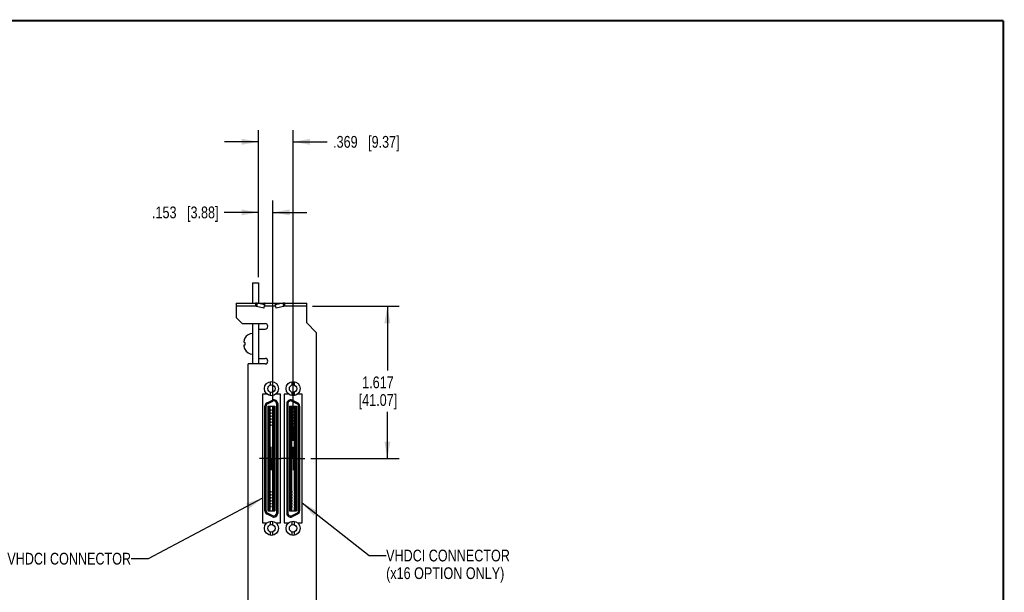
# Model space of a CAD drawing. Header units: inches. Extents: x 0.2 to 16.8, y 0.2 to 10.8.
# Tile 10 of 10: x 6.3 to 16.8, y 4.7 to 10.8. Entities that reach past the tile are written whole.
import ezdxf

# ---------------------------------------------------------------- set-up
doc = ezdxf.new("R2010")
doc.units = ezdxf.units.IN
doc.header["$LTSCALE"] = 0.935
doc.header["$MEASUREMENT"] = 0
doc.linetypes.add('CENTER', pattern=[0.6, 0.375, -0.075, 0.075, -0.075])
doc.layers.get('0').update_dxf_attribs({"linetype": 'CONTINUOUS'})
for name, color, linetype in [('02___PRT_ALL_AXES', 7, 'CONTINUOUS'), ('DETAIL', 7, 'CONTINUOUS'), ('DIMENSIONS', 7, 'CONTINUOUS')]:
    doc.layers.add(name, color=color, linetype=linetype)
doc.styles.get("Standard").update_dxf_attribs({"font": 'txt', "width": 0.8})
doc.dimstyles.new('DIMSTYLE_1', dxfattribs={"dimtxt": 0.125, "dimasz": 0.18, "dimexe": 0.18, "dimexo": 0.0625, "dimgap": 0.09, "dimtad": 0, "dimtih": 1, "dimtoh": 1, "dimdec": 3, "dimzin": 4, "dimdsep": 46, "dimtxsty": 'STANDARD', "dimblk": '_FILLED', "dimblk1": '_FILLED', "dimblk2": '_FILLED', "dimcen": 0.09, "dimadec": 0, "dimazin": 0, "dimtp": 0.001, "dimtm": 0.001, "dimtfac": 1, "dimtdec": 3, "dimtofl": 0, "dimtmove": 0, "dimatfit": 3, "dimldrblk": '_FILLED', "dimfxl": 1, "dimtolj": 1, "dimtzin": 4, "dimarcsym": 0})
doc.dimstyles.get("Standard").update_dxf_attribs({"dimtxt": 0.125, "dimasz": 0.18, "dimexe": 0.18, "dimexo": 0.0625, "dimgap": 0.09, "dimtad": 0, "dimtih": 1, "dimtoh": 1, "dimdec": 3, "dimzin": 4, "dimdsep": 46, "dimtxsty": 'STANDARD', "dimblk": '_FILLED', "dimblk1": '_FILLED', "dimblk2": '_FILLED', "dimcen": 0.09, "dimadec": 0, "dimazin": 0, "dimtol": 1, "dimtp": 0.01, "dimtm": 0.01, "dimtfac": 1, "dimtdec": 3, "dimtofl": 0, "dimtmove": 0, "dimatfit": 3, "dimldrblk": '_FILLED', "dimfxl": 1, "dimtolj": 1, "dimtzin": 4, "dimarcsym": 0})

# ---------------------------------------------------------------- blocks, each defined once
blk = doc.blocks.new('_FILLED')
at = {"color": 0, "linetype": 'BYBLOCK'}
blk.add_solid([(0, 0), (-1, 0.174), (-1, -0.174)], dxfattribs=at)
blk = doc.blocks.new('*D0')
at = {"layer": 'DIMENSIONS', "color": 2, "linetype": 'CONTINUOUS'}
for p, q in [((9.411, 7.723), (10.33, 7.723)), ((10.205, 7.723), (10.205, 7.039)), ((10.205, 6.106), (10.205, 6.602)), ((9.392, 6.106), (10.33, 6.106))]:
    blk.add_line(p, q, dxfattribs=at)
at = {"layer": 'DIMENSIONS', "color": 2, "linetype": 'CONTINUOUS', "xscale": 0.18, "yscale": 0.18, "zscale": 0.18}
for p, rotation in [((10.205, 7.723), 90), ((10.205, 6.106), 270)]:
    blk.add_blockref('_FILLED', p, dxfattribs=dict(at, rotation=rotation))
at = {"layer": 'DIMENSIONS', "color": 2, "linetype": 'CONTINUOUS', "insert": (10.105, 6.977), "char_height": 0.125, "width": 0.7, "attachment_point": 2, "line_spacing_factor": 0.9}
blk.add_mtext('1.617\\P[41.07]', dxfattribs=at)
blk = doc.blocks.new('*D1')
at = {"layer": 'DIMENSIONS', "color": 2, "linetype": 'CONTINUOUS'}
for p, q in [((8.836, 8.033), (8.836, 8.846)), ((8.988, 6.725), (8.988, 8.846)), ((8.836, 8.721), (8.473, 8.721)), ((8.988, 8.721), (9.348, 8.721))]:
    blk.add_line(p, q, dxfattribs=at)
at = {"layer": 'DIMENSIONS', "color": 2, "linetype": 'CONTINUOUS', "xscale": 0.18, "yscale": 0.18, "zscale": 0.18}
blk.add_blockref('_FILLED', (8.836, 8.721), dxfattribs=at)
at = {"layer": 'DIMENSIONS', "color": 2, "linetype": 'CONTINUOUS', "xscale": 0.18, "yscale": 0.18, "zscale": 0.18, "rotation": 180}
blk.add_blockref('_FILLED', (8.988, 8.721), dxfattribs=at)
at = {"layer": 'DIMENSIONS', "color": 2, "linetype": 'CONTINUOUS', "insert": (8.411, 8.783), "char_height": 0.125, "width": 1.125, "attachment_point": 3, "line_spacing_factor": 0.9}
blk.add_mtext('.153{\\Ftxt.shx;\\W1.000000;\\H0.125000; }[3.88]', dxfattribs=at)
blk = doc.blocks.new('*D2')
at = {"layer": 'DIMENSIONS', "color": 2, "linetype": 'CONTINUOUS'}
for p, q in [((8.836, 8.033), (8.836, 9.596)), ((9.204, 6.293), (9.204, 9.596)), ((8.836, 9.471), (8.476, 9.471)), ((9.204, 9.471), (9.567, 9.471))]:
    blk.add_line(p, q, dxfattribs=at)
at = {"layer": 'DIMENSIONS', "color": 2, "linetype": 'CONTINUOUS', "xscale": 0.18, "yscale": 0.18, "zscale": 0.18}
blk.add_blockref('_FILLED', (8.836, 9.471), dxfattribs=at)
at = {"layer": 'DIMENSIONS', "color": 2, "linetype": 'CONTINUOUS', "xscale": 0.18, "yscale": 0.18, "zscale": 0.18, "rotation": 180}
blk.add_blockref('_FILLED', (9.204, 9.471), dxfattribs=at)
at = {"layer": 'DIMENSIONS', "color": 2, "linetype": 'CONTINUOUS', "insert": (9.629, 9.533), "char_height": 0.125, "width": 1.125, "attachment_point": 1, "line_spacing_factor": 0.9}
blk.add_mtext('.369{\\Ftxt.shx;\\W1.000000;\\H0.125000; }[9.37]', dxfattribs=at)

msp = doc.modelspace()

# ---------------------------------------------------------------- linework, layer by layer
at = {"color": 7, "linetype": 'CONTINUOUS'}
for p, q in [((8.7736, 7.9708), (8.7736, 7.7578)), ((8.7736, 7.9708), (8.8356, 7.9708)), ((8.8356, 7.9708), (8.8356, 7.7578)), ((8.5986, 7.7578), (8.5986, 7.6048)), ((8.5986, 7.7578), (9.3486, 7.7578)), ((8.8033, 7.7578), (8.8033, 7.7228)), ((8.8225, 7.7554), (8.8147, 7.7216)), ((8.9018, 7.7372), (8.8225, 7.7554)), ((8.9018, 7.7372), (8.9038, 7.7554)), ((9.0155, 7.7372), (9.0134, 7.7554)), ((9.0947, 7.7554), (9.0155, 7.7372)), ((9.0947, 7.7554), (9.1025, 7.7216)), ((9.1139, 7.7578), (9.1139, 7.7228)), ((9.3486, 7.5458), (9.3486, 7.7578)), ((8.8033, 7.7228), (8.5986, 7.7228)), ((8.8939, 7.7034), (8.8147, 7.7216)), ((8.8939, 7.7034), (8.9018, 7.7372)), ((8.8986, 7.7236), (8.8986, 7.7228)), ((9.0186, 7.7228), (8.8986, 7.7228)), ((9.0233, 7.7034), (9.0155, 7.7372)), ((9.0186, 7.7236), (9.0186, 7.7228)), ((9.1025, 7.7216), (9.0233, 7.7034)), ((9.3486, 7.7228), (9.1139, 7.7228)), ((8.6636, 7.5398), (8.5986, 7.6048)), ((8.6636, 7.5398), (8.9056, 7.5398)), ((8.7736, 7.5398), (8.7736, 7.1098)), ((8.8356, 7.5398), (8.8356, 7.1098)), ((9.3486, 7.5458), (9.4486, 7.4458)), ((8.8356, 7.4808), (8.9056, 7.4808)), ((9.4486, 7.4458), (9.4486, 3.3939)), ((8.6816, 7.3401), (8.6904, 7.339)), ((8.6904, 7.384), (8.6904, 7.3822)), ((8.6904, 7.339), (8.6904, 7.3248)), ((8.6904, 7.3248), (8.6904, 7.3106)), ((8.6904, 7.3106), (8.6816, 7.3095)), ((8.6904, 7.2674), (8.6904, 7.2656)), ((8.8356, 7.1688), (8.9056, 7.1688)), ((8.7266, 4.1778), (8.7266, 7.1098)), ((8.9056, 7.1098), (8.7266, 7.1098)), ((8.9606, 6.9216), (8.9606, 6.8852)), ((8.9862, 6.9216), (8.9862, 6.8852)), ((9.1905, 6.9216), (9.1905, 6.8852)), ((9.2161, 6.9216), (9.2161, 6.8852)), ((8.9606, 6.8107), (8.9606, 6.7742)), ((8.9862, 6.8107), (8.9862, 6.7742)), ((9.1905, 6.8107), (9.1905, 6.7742)), ((9.2161, 6.8107), (9.2161, 6.7742)), ((8.8773, 6.7879), (8.8773, 5.4219)), ((8.9263, 6.7879), (8.8773, 6.7879)), ((8.9263, 6.7901), (8.9263, 6.7879)), ((8.9268, 6.6983), (8.9843, 6.7251)), ((8.9318, 6.6876), (8.9893, 6.7144)), ((9.0203, 6.7879), (9.0203, 6.7899)), ((9.0693, 6.7879), (9.0203, 6.7879)), ((9.0693, 5.4219), (9.0693, 6.7879)), ((9.1073, 6.7879), (9.1073, 5.4219)), ((9.1563, 6.7879), (9.1073, 6.7879)), ((9.1563, 6.79), (9.1563, 6.7879)), ((9.2449, 6.6876), (9.1874, 6.7144)), ((9.2499, 6.6983), (9.1924, 6.7251)), ((9.2503, 6.7879), (9.2503, 6.79)), ((9.2993, 6.7879), (9.2503, 6.7879)), ((9.2993, 5.4219), (9.2993, 6.7879)), ((8.9041, 5.5489), (8.9041, 6.6627)), ((8.9159, 5.5489), (8.9159, 6.6627)), ((8.936, 6.6629), (8.936, 5.5487)), ((8.936, 6.6629), (9.0108, 6.6629)), ((8.9468, 6.6629), (8.9468, 5.5487)), ((8.9644, 6.6245), (8.9468, 6.6245)), ((8.9644, 6.6107), (8.9468, 6.6107)), ((8.9645, 6.593), (8.9468, 6.593)), ((8.9586, 6.6245), (8.9586, 6.6629)), ((8.9586, 6.593), (8.9586, 6.6107)), ((8.9644, 6.6245), (8.9644, 6.6107)), ((8.9645, 6.593), (8.9645, 6.5792)), ((8.9822, 6.6245), (8.9822, 6.6107)), ((9, 6.6245), (8.9822, 6.6245)), ((9, 6.6107), (8.9822, 6.6107)), ((8.9823, 6.593), (8.9823, 6.5792)), ((9, 6.593), (8.9823, 6.593)), ((8.9882, 6.6245), (8.9882, 6.6629)), ((8.9882, 6.593), (8.9882, 6.6107)), ((9, 6.6629), (9, 5.5487)), ((9.0108, 6.6629), (9.0108, 5.5487)), ((9.0285, 6.6895), (9.0285, 5.5221)), ((9.0403, 6.6895), (9.0403, 5.5221)), ((9.1364, 6.6895), (9.1364, 5.5221)), ((9.1482, 6.6895), (9.1482, 5.5221)), ((9.1659, 6.6629), (9.1659, 5.5487)), ((9.1659, 6.6629), (9.2407, 6.6629)), ((9.1767, 6.6629), (9.1767, 5.5487)), ((9.1913, 6.6245), (9.1767, 6.6245)), ((9.1913, 6.6107), (9.1767, 6.6107)), ((9.1913, 6.593), (9.1767, 6.593)), ((9.1886, 6.6245), (9.1886, 6.6629)), ((9.1886, 6.593), (9.1886, 6.6107)), ((9.1913, 6.6245), (9.1913, 6.6107)), ((9.1913, 6.593), (9.1913, 6.5792)), ((9.2169, 6.6245), (9.2169, 6.6107)), ((9.2299, 6.6245), (9.2169, 6.6245)), ((9.2299, 6.6107), (9.2169, 6.6107)), ((9.2169, 6.593), (9.2169, 6.5792)), ((9.2299, 6.593), (9.2169, 6.593)), ((9.2181, 6.6245), (9.2181, 6.6629)), ((9.2181, 6.593), (9.2181, 6.6107)), ((9.2299, 6.6629), (9.2299, 5.5487)), ((9.2407, 6.6629), (9.2407, 5.5487)), ((9.2608, 5.5489), (9.2608, 6.6627)), ((9.2726, 6.6627), (9.2726, 5.5489)), ((8.9645, 6.5792), (8.9468, 6.5792)), ((8.9644, 6.5615), (8.9468, 6.5615)), ((8.9644, 6.5477), (8.9468, 6.5477)), ((8.9645, 6.53), (8.9468, 6.53)), ((8.9645, 6.5162), (8.9468, 6.5162)), ((8.9644, 6.4985), (8.9468, 6.4985)), ((8.9586, 6.5615), (8.9586, 6.5792)), ((8.9586, 6.53), (8.9586, 6.5477)), ((8.9586, 6.4985), (8.9586, 6.5162)), ((8.9644, 6.5615), (8.9644, 6.5477)), ((8.9644, 6.4985), (8.9644, 6.4847)), ((8.9645, 6.53), (8.9645, 6.5162)), ((8.9822, 6.5615), (8.9822, 6.5477)), ((9, 6.5615), (8.9822, 6.5615)), ((9, 6.5477), (8.9822, 6.5477)), ((8.9822, 6.4985), (8.9822, 6.4847)), ((9, 6.4985), (8.9822, 6.4985)), ((9, 6.5792), (8.9823, 6.5792)), ((8.9823, 6.53), (8.9823, 6.5162)), ((9, 6.53), (8.9823, 6.53)), ((9, 6.5162), (8.9823, 6.5162)), ((8.9882, 6.5615), (8.9882, 6.5792)), ((8.9882, 6.53), (8.9882, 6.5477)), ((8.9882, 6.4985), (8.9882, 6.5162)), ((9.1913, 6.5792), (9.1767, 6.5792)), ((9.1913, 6.5615), (9.1767, 6.5615)), ((9.1913, 6.5477), (9.1767, 6.5477)), ((9.1913, 6.53), (9.1767, 6.53)), ((9.1913, 6.5162), (9.1767, 6.5162)), ((9.1913, 6.4985), (9.1767, 6.4985)), ((9.1886, 6.5615), (9.1886, 6.5792)), ((9.1886, 6.53), (9.1886, 6.5477)), ((9.1886, 6.4985), (9.1886, 6.5162)), ((9.1913, 6.5615), (9.1913, 6.5477)), ((9.1913, 6.53), (9.1913, 6.5162)), ((9.1913, 6.4985), (9.1913, 6.4847)), ((9.2299, 6.5792), (9.2169, 6.5792)), ((9.2169, 6.5615), (9.2169, 6.5477)), ((9.2299, 6.5615), (9.2169, 6.5615)), ((9.2299, 6.5477), (9.2169, 6.5477)), ((9.2169, 6.53), (9.2169, 6.5162)), ((9.2299, 6.53), (9.2169, 6.53)), ((9.2299, 6.5162), (9.2169, 6.5162)), ((9.2169, 6.4985), (9.2169, 6.4847)), ((9.2299, 6.4985), (9.2169, 6.4985)), ((9.2181, 6.5615), (9.2181, 6.5792)), ((9.2181, 6.53), (9.2181, 6.5477)), ((9.2181, 6.4985), (9.2181, 6.5162)), ((8.9644, 6.4847), (8.9468, 6.4847)), ((8.9645, 6.467), (8.9468, 6.467)), ((8.9645, 6.4532), (8.9468, 6.4532)), ((8.9586, 6.467), (8.9586, 6.4847)), ((8.9586, 5.7584), (8.9586, 6.4532)), ((8.9645, 6.467), (8.9645, 6.4532)), ((9, 6.4847), (8.9822, 6.4847)), ((8.9823, 6.467), (8.9823, 6.4532)), ((9, 6.467), (8.9823, 6.467)), ((9, 6.4532), (8.9823, 6.4532)), ((8.9882, 6.467), (8.9882, 6.4847)), ((8.9882, 5.7584), (8.9882, 6.4532)), ((9.1913, 6.4847), (9.1767, 6.4847)), ((9.1913, 6.467), (9.1767, 6.467)), ((9.1913, 6.4532), (9.1767, 6.4532)), ((9.1886, 6.467), (9.1886, 6.4847)), ((9.1886, 5.7584), (9.1886, 6.4532)), ((9.1913, 6.467), (9.1913, 6.4532)), ((9.2299, 6.4847), (9.2169, 6.4847)), ((9.2169, 6.467), (9.2169, 6.4532)), ((9.2299, 6.467), (9.2169, 6.467)), ((9.2299, 6.4532), (9.2169, 6.4532)), ((9.2181, 6.467), (9.2181, 6.4847)), ((9.2181, 5.7584), (9.2181, 6.4532)), ((8.9644, 5.7584), (8.9468, 5.7584)), ((8.9644, 5.7584), (8.9644, 5.7446)), ((8.9822, 5.7584), (8.9822, 5.7446)), ((9, 5.7584), (8.9822, 5.7584)), ((9.1913, 5.7584), (9.1767, 5.7584)), ((9.1913, 5.7584), (9.1913, 5.7446)), ((9.2169, 5.7584), (9.2169, 5.7446)), ((9.2299, 5.7584), (9.2169, 5.7584)), ((8.9644, 5.7446), (8.9468, 5.7446)), ((8.9644, 5.7269), (8.9468, 5.7269)), ((8.9644, 5.7131), (8.9468, 5.7131)), ((8.9644, 5.6954), (8.9468, 5.6954)), ((8.9644, 5.6816), (8.9468, 5.6816)), ((8.9646, 5.6639), (8.9468, 5.6639)), ((8.9646, 5.6501), (8.9468, 5.6501)), ((8.9586, 5.7269), (8.9586, 5.7446)), ((8.9586, 5.6954), (8.9586, 5.7131)), ((8.9586, 5.6639), (8.9586, 5.6816)), ((8.9586, 5.6324), (8.9586, 5.6501)), ((8.9644, 5.7269), (8.9644, 5.7131)), ((8.9644, 5.6954), (8.9644, 5.6816)), ((8.9646, 5.6639), (8.9646, 5.6501)), ((9, 5.7446), (8.9822, 5.7446)), ((8.9822, 5.7269), (8.9822, 5.7131)), ((9, 5.7269), (8.9822, 5.7269)), ((9, 5.7131), (8.9822, 5.7131)), ((8.9822, 5.6954), (8.9822, 5.6816)), ((9, 5.6954), (8.9822, 5.6954)), ((9, 5.6816), (8.9822, 5.6816)), ((8.9824, 5.6639), (8.9824, 5.6501)), ((9, 5.6639), (8.9824, 5.6639)), ((9, 5.6501), (8.9824, 5.6501)), ((8.9882, 5.7269), (8.9882, 5.7446)), ((8.9882, 5.6954), (8.9882, 5.7131)), ((8.9882, 5.6639), (8.9882, 5.6816)), ((8.9882, 5.6324), (8.9882, 5.6501)), ((9.1913, 5.7446), (9.1767, 5.7446)), ((9.1913, 5.7269), (9.1767, 5.7269)), ((9.1913, 5.7131), (9.1767, 5.7131)), ((9.1913, 5.6954), (9.1767, 5.6954)), ((9.1913, 5.6816), (9.1767, 5.6816)), ((9.1913, 5.6639), (9.1767, 5.6639)), ((9.1913, 5.6501), (9.1767, 5.6501)), ((9.1886, 5.7269), (9.1886, 5.7446)), ((9.1886, 5.6954), (9.1886, 5.7131)), ((9.1886, 5.6639), (9.1886, 5.6816)), ((9.1886, 5.6324), (9.1886, 5.6501)), ((9.1913, 5.7269), (9.1913, 5.7131)), ((9.1913, 5.6954), (9.1913, 5.6816)), ((9.1913, 5.6639), (9.1913, 5.6501)), ((9.2299, 5.7446), (9.2169, 5.7446)), ((9.2169, 5.7269), (9.2169, 5.7131)), ((9.2299, 5.7269), (9.2169, 5.7269)), ((9.2299, 5.7131), (9.2169, 5.7131)), ((9.2169, 5.6954), (9.2169, 5.6816)), ((9.2299, 5.6954), (9.2169, 5.6954)), ((9.2299, 5.6816), (9.2169, 5.6816)), ((9.2299, 5.6639), (9.2169, 5.6639)), ((9.2169, 5.6639), (9.2169, 5.6501)), ((9.2299, 5.6501), (9.2169, 5.6501)), ((9.2181, 5.7269), (9.2181, 5.7446)), ((9.2181, 5.6954), (9.2181, 5.7131)), ((9.2181, 5.6639), (9.2181, 5.6816)), ((9.2181, 5.6324), (9.2181, 5.6501)), ((8.936, 5.5487), (9.0108, 5.5487)), ((8.9644, 5.6324), (8.9468, 5.6324)), ((8.9644, 5.6186), (8.9468, 5.6186)), ((8.9644, 5.6009), (8.9468, 5.6009)), ((8.9644, 5.5871), (8.9468, 5.5871)), ((8.9586, 5.6009), (8.9586, 5.6186)), ((8.9586, 5.5487), (8.9586, 5.5871)), ((8.9644, 5.6324), (8.9644, 5.6186)), ((8.9644, 5.6009), (8.9644, 5.5871)), ((8.9822, 5.6324), (8.9822, 5.6186)), ((9, 5.6324), (8.9822, 5.6324)), ((9, 5.6186), (8.9822, 5.6186)), ((8.9822, 5.6009), (8.9822, 5.5871)), ((9, 5.6009), (8.9822, 5.6009)), ((9, 5.5871), (8.9822, 5.5871)), ((8.9882, 5.6009), (8.9882, 5.6186)), ((8.9882, 5.5487), (8.9882, 5.5871)), ((9.1659, 5.5487), (9.2407, 5.5487)), ((9.1913, 5.6324), (9.1767, 5.6324)), ((9.1913, 5.6186), (9.1767, 5.6186)), ((9.1913, 5.6009), (9.1767, 5.6009)), ((9.1913, 5.5871), (9.1767, 5.5871)), ((9.1886, 5.6009), (9.1886, 5.6186)), ((9.1886, 5.5487), (9.1886, 5.5871)), ((9.1913, 5.6324), (9.1913, 5.6186)), ((9.1913, 5.6009), (9.1913, 5.5871)), ((9.2299, 5.6324), (9.2169, 5.6324)), ((9.2169, 5.6324), (9.2169, 5.6186)), ((9.2299, 5.6186), (9.2169, 5.6186)), ((9.2299, 5.6009), (9.2169, 5.6009)), ((9.2169, 5.6009), (9.2169, 5.5871)), ((9.2299, 5.5871), (9.2169, 5.5871)), ((9.2181, 5.6009), (9.2181, 5.6186)), ((9.2181, 5.5487), (9.2181, 5.5871)), ((8.9843, 5.4865), (8.9268, 5.5133)), ((8.9893, 5.4972), (8.9318, 5.524)), ((9.1874, 5.4972), (9.2449, 5.524)), ((9.2499, 5.5133), (9.1924, 5.4865)), ((8.8773, 5.4219), (8.9263, 5.4219)), ((8.9606, 5.4374), (8.9606, 5.4009)), ((8.9862, 5.4374), (8.9862, 5.4009)), ((9.0203, 5.4219), (9.0693, 5.4219)), ((9.1073, 5.4219), (9.1563, 5.4219)), ((9.1905, 5.4374), (9.1905, 5.4009)), ((9.2161, 5.4374), (9.2161, 5.4009)), ((9.2503, 5.4219), (9.2993, 5.4219)), ((8.9606, 5.3264), (8.9606, 5.29)), ((8.9862, 5.3264), (8.9862, 5.29)), ((9.1905, 5.3264), (9.1905, 5.29)), ((9.2161, 5.3264), (9.2161, 5.29))]:
    msp.add_line(p, q, dxfattribs=at)
at = {"color": 7, "linetype": 'CONTINUOUS', "const_width": 0.02}
for points in [[(16.75, 10.7586), (0.25, 10.7586)], [(16.75, 0.2586), (16.75, 10.7586)]]:
    msp.add_lwpolyline(points, dxfattribs=at)
at = {"color": 7, "linetype": 'CONTINUOUS'}
for centre, radius in [((8.9734, 6.8479), 0.0748), ((9.2033, 6.8479), 0.0748), ((8.9734, 6.8479), 0.0394), ((9.2033, 6.8479), 0.0394), ((8.9734, 5.3637), 0.0748), ((8.9734, 5.3637), 0.0394), ((9.2033, 5.3637), 0.0748), ((9.2033, 5.3637), 0.0394)]:
    msp.add_circle(centre, radius, dxfattribs=at)
for centre, radius, start, end in [((8.8033, 7.6794), 0.0784, 75.83132, 89.98656), ((9.1139, 7.6794), 0.0784, 90.01344, 104.16868), ((8.8033, 7.6683), 0.0545, 77.98801, 89.99582), ((8.8986, 7.7201), 0.00267, 90.00512, 94.15104), ((9.0186, 7.7201), 0.00267, 85.84896, 89.99488), ((9.1139, 7.6683), 0.0545, 90.00418, 102.01199), ((8.9056, 7.5103), 0.0295, 270, 90), ((8.7736, 7.3417), 0.0933, 90, 153.07748), ((8.8428, 7.3387), 0.1619, 176.75739, 177.72581), ((8.7364, 7.3489), 0.0555, 183.91222, 185.55897), ((8.8015, 7.3412), 0.1205, 174.00464, 176.83724), ((8.7242, 7.3477), 0.0432, 185.48304, 190.12353), ((8.7365, 7.3007), 0.0556, 174.44255, 176.08627), ((8.8428, 7.3109), 0.1619, 182.2743, 183.2425), ((8.7242, 7.3019), 0.0432, 169.87647, 174.51696), ((8.8062, 7.3088), 0.1252, 183.21617, 185.94194), ((8.7736, 7.3079), 0.0933, 206.92252, 270), ((8.9056, 7.1393), 0.0295, 270, 90), ((8.9435, 6.6627), 0.0394, 115, 180), ((9.001, 6.6895), 0.0394, 0, 115), ((9.001, 6.6895), 0.0276, 0, 115), ((9.1758, 6.6895), 0.0394, 65, 180), ((9.1758, 6.6895), 0.0276, 65, 180), ((9.2332, 6.6627), 0.0394, 0, 65), ((8.9435, 6.6627), 0.0276, 115, 180), ((9.2332, 6.6627), 0.0276, 0, 65), ((8.9435, 5.5489), 0.0394, 180, 245), ((8.9435, 5.5489), 0.0276, 180, 245), ((9.2332, 5.5489), 0.0276, 295, 360), ((9.2332, 5.5489), 0.0394, 295, 360), ((9.001, 5.5221), 0.0394, 245, 360), ((9.001, 5.5221), 0.0276, 245, 360), ((9.1758, 5.5221), 0.0394, 180, 295), ((9.1758, 5.5221), 0.0276, 180, 295)]:
    msp.add_arc(centre, radius, start, end, dxfattribs=at)
for points, knots in [([(8.9038, 7.7554), (8.9036, 7.7556), (8.9033, 7.7559), (8.9029, 7.7562), (8.9025, 7.7565), (8.902, 7.7569), (8.9013, 7.7572), (8.9006, 7.7575), (8.9, 7.7577), (8.8993, 7.7578), (8.8988, 7.7578), (8.8986, 7.7578)], [0, 0, 0, 0, 0.1409478, 0.2091494, 0.2759225, 0.4054754, 0.5303394, 0.651307, 0.7692582, 0.8851514, 1, 1, 1, 1]), ([(9.0134, 7.7554), (9.0136, 7.7556), (9.0139, 7.7559), (9.0143, 7.7562), (9.0147, 7.7565), (9.0153, 7.7569), (9.0159, 7.7572), (9.0166, 7.7575), (9.0173, 7.7577), (9.0179, 7.7578), (9.0184, 7.7578), (9.0186, 7.7578)], [0, 0, 0, 0, 0.1409478, 0.2091494, 0.2759225, 0.4054754, 0.5303394, 0.651307, 0.7692582, 0.8851514, 1, 1, 1, 1]), ([(8.6904, 7.3822), (8.6899, 7.3811), (8.6888, 7.3788), (8.6874, 7.3754), (8.6861, 7.3719), (8.6849, 7.3684), (8.6839, 7.3648), (8.683, 7.3611), (8.6822, 7.3575), (8.6818, 7.355), (8.6816, 7.3538)], [0, 0, 0, 0, 0.1249296, 0.2498839, 0.3748611, 0.4998581, 0.6248726, 0.7499024, 0.8749456, 1, 1, 1, 1]), ([(8.6816, 7.2958), (8.6818, 7.2946), (8.6822, 7.2921), (8.683, 7.2885), (8.6839, 7.2848), (8.6849, 7.2812), (8.6861, 7.2777), (8.6874, 7.2742), (8.6888, 7.2707), (8.6899, 7.2685), (8.6904, 7.2674)], [0, 0, 0, 0, 0.1250544, 0.2500975, 0.3751272, 0.5001416, 0.6251386, 0.7501158, 0.8750703, 1, 1, 1, 1])]:
    msp.add_open_spline(points, degree=3, knots=knots, dxfattribs=at)
at = {"layer": '02___PRT_ALL_AXES', "color": 7, "linetype": 'CENTER'}
for p, q in [((8.9723, 6.1057), (8.9723, 6.2308)), ((9.2044, 6.1057), (9.2044, 6.2308)), ((8.9723, 6.1057), (8.8472, 6.1057)), ((8.9723, 6.1057), (8.9723, 5.9806)), ((8.9723, 6.1057), (9.0793, 6.1057)), ((9.2044, 6.1057), (9.0793, 6.1057)), ((9.2044, 6.1057), (9.2044, 5.9806)), ((9.2044, 6.1057), (9.3295, 6.1057))]:
    msp.add_line(p, q, dxfattribs=at)

# ---------------------------------------------------------------- texts
at = {"layer": 'DETAIL', "color": 2, "linetype": 'CONTINUOUS', "char_height": 0.125, "line_spacing_factor": 0.9}
for s, insert, width, attachment_point in [('VHDCI CONNECTOR\\P(x16 OPTION ONLY)', (10.1921, 5.1367), 1.7, 1), ('VHDCI CONNECTOR', (7.4824, 5.1034), 1.5, 3)]:
    msp.add_mtext(s, dxfattribs=dict(at, insert=insert, width=width, attachment_point=attachment_point))

# ---------------------------------------------------------------- dimensions: what is measured, and where the dimension line sits
at = {"layer": 'DIMENSIONS', "color": 2, "linetype": 'CONTINUOUS'}
for base, p1, p2, angle, picture, middle in [((8.8356, 9.4708), (9.2044, 6.2933), (8.8356, 8.0333), 180, '*D2', (10.1918, 9.4708)), ((8.8356, 8.7208), (8.9882, 6.7254), (8.8356, 8.0333), 180, '*D1', (7.5984, 8.7208)), ((10.2053, 6.1057), (9.4111, 7.7228), (9.392, 6.1057), 270, '*D0', (10.0553, 6.8205))]:
    dim = msp.add_linear_dim(base=base, p1=p1, p2=p2, angle=angle, dimstyle='DIMSTYLE_1', dxfattribs=at)
    dim.commit()
    dim.dimension.update_dxf_attribs({"geometry": picture, "text_midpoint": middle, "dimtype": 160})

# ---------------------------------------------------------------- leaders
at = {"layer": 'DETAIL', "color": 2, "linetype": 'CONTINUOUS'}
for points in [[(8.8773, 5.6835), (7.6624, 5.0409), (7.4824, 5.0409)], [(9.2993, 5.6337), (10.0121, 5.0742), (10.1921, 5.0742)]]:
    msp.add_leader(points, dimstyle='STANDARD', override={"dimtad": 0}, dxfattribs=at)

doc.saveas('drawing.dxf')
